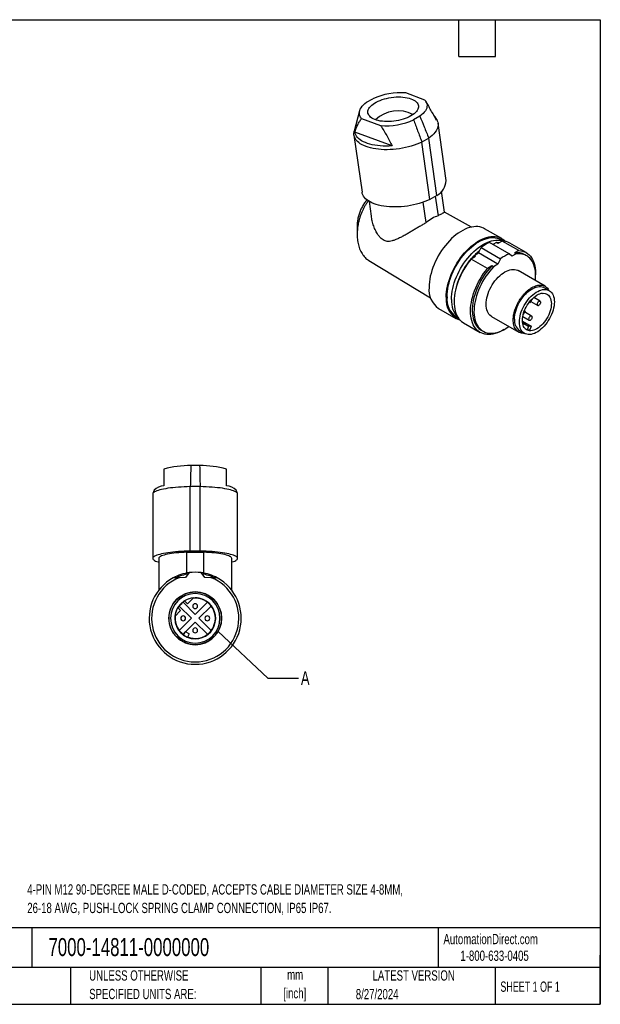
# Model space of a CAD drawing. Header units: millimetres. Extents: x 6 to 273, y 6 to 210.
# Tile 3 of 3: x 153 to 273, y 6 to 210. Entities that reach past the tile are written whole.
import ezdxf

# ---------------------------------------------------------------- set-up
doc = ezdxf.new("R2010")
doc.units = ezdxf.units.MM
doc.layers.add('TEXT', color=140, linetype='Continuous', lineweight=25)
doc.styles.add('SLDTEXTSTYLE0', font='TXT', dxfattribs={"width": 0.7})
doc.styles.add('SLDTEXTSTYLE1', font='TXT', dxfattribs={"width": 0.65})
doc.dimstyles.new('SLDDIMSTYLE4', dxfattribs={"dimtxt": 0.18, "dimasz": 3.302, "dimexe": 0, "dimexo": 0.0625, "dimgap": 0, "dimtad": 0, "dimtih": 1, "dimtoh": 1, "dimdec": 0, "dimrnd": 1e-09, "dimzin": 0, "dimdsep": 46, "dimtxsty": 'Standard', "dimblk1": 'NONE', "dimblk2": 'NONE', "dimsah": 1, "dimcen": 0.09, "dimadec": 0, "dimazin": 0, "dimtfac": 3.302, "dimtdec": 0, "dimtofl": 0, "dimtmove": 0, "dimatfit": 3, "dimldrblk": 'NONE', "dimfxl": 0, "dimfrac": 2, "dimtolj": 1, "dimtzin": 0, "dimarcsym": 0})

# ---------------------------------------------------------------- blocks, each defined once
blk = doc.blocks.new('_None')

msp = doc.modelspace()

# ---------------------------------------------------------------- linework, layer by layer
for p, q in [((224.82444, 192.5113), (226.10508, 193.25059)), ((236.85024, 192.96369), (232.92339, 194.43104)), ((237.57939, 191.8111), (237.07776, 192.65391)), ((223.39749, 190.73422), (222.29087, 186.54138)), ((223.80171, 189.16521), (227.72856, 187.69785)), ((235.82751, 189.6176), (234.54687, 188.8783)), ((239.29564, 188.92758), (238.96532, 189.48257)), ((241.22582, 176.35503), (239.56818, 188.16779)), ((222.23798, 185.73592), (223.89561, 173.92315)), ((230.10626, 183.49283), (222.40631, 186.37008)), ((237.66972, 185.10251), (236.24135, 184.27793)), ((239.32736, 173.28975), (237.66972, 185.10251)), ((237.89899, 172.46517), (236.24135, 184.27793)), ((239.32736, 173.28975), (237.89899, 172.46517)), ((239.00804, 173.10541), (239.57401, 169.07215)), ((240.92271, 169.80779), (240.31645, 174.12814)), ((225.38277, 172.03256), (225.80619, 169.01511)), ((237.13434, 167.66376), (236.5394, 171.90346)), ((246.48989, 166.75341), (240.9167, 169.81381)), ((252.72831, 164.37), (249.19278, 166.41102)), ((254.22375, 161.23467), (250.19359, 163.56123)), ((251.64203, 163.54912), (250.90247, 163.15201)), ((251.92452, 163.38604), (251.64203, 163.54912)), ((252.82642, 163.87033), (251.92452, 163.38604)), ((253.14705, 163.8396), (252.60332, 164.15348)), ((256.22053, 161.91095), (252.82642, 163.87033)), ((257.74877, 161.47175), (254.35466, 163.43113)), ((247.28557, 160.70803), (246.38367, 160.15101)), ((247.00307, 160.87111), (247.90617, 161.42887)), ((247.28557, 160.70803), (247.00307, 160.87111)), ((247.90617, 161.42887), (248.45151, 162.55555)), ((251.93633, 159.10231), (247.90617, 161.42887)), ((248.45151, 162.55555), (252.48167, 160.22899)), ((254.76909, 160.73763), (254.22375, 161.23467)), ((255.67219, 161.22256), (254.76909, 160.73763)), ((256.22053, 161.91095), (255.31863, 161.42666)), ((255.67219, 161.22256), (255.31863, 161.42666)), ((257.85234, 160.83462), (257.49879, 161.03872)), ((225.28155, 159.8623), (238.04538, 152.12551)), ((249.77778, 158.19163), (246.38367, 160.15101)), ((250.67968, 158.74865), (249.77778, 158.19163)), ((251.03323, 158.54455), (250.67968, 158.74865)), ((251.93633, 159.10231), (251.03323, 158.54455)), ((252.48167, 160.22899), (251.93633, 159.10231)), ((261.66363, 154.53534), (256.07749, 157.76015)), ((262.51395, 153.64032), (261.48865, 154.23222)), ((258.41027, 151.27549), (258.55632, 151.19118)), ((258.55632, 151.19118), (258.41028, 151.27551)), ((258.55632, 151.19118), (258.96657, 151.90176)), ((258.68999, 151.42272), (260.13844, 150.58655)), ((260.6384, 151.4526), (259.3137, 152.21733)), ((239.69355, 149.95609), (243.22908, 147.91507)), ((257.55632, 149.45913), (257.14611, 148.74863)), ((257.55632, 149.45913), (257.41029, 149.54345)), ((258.87063, 148.39073), (257.42223, 149.22688)), ((243.35407, 148.13158), (243.8978, 147.81769)), ((244.85543, 146.9762), (248.24954, 145.01682)), ((250.62793, 148.32022), (256.21407, 145.0954)), ((256.97835, 147.33038), (258.81379, 146.27081)), ((257.00499, 147.02534), (258.26476, 146.29809)), ((258.23572, 146.24779), (257.01567, 146.95211)), ((257.04621, 148.28928), (258.37068, 147.52468)), ((248.49952, 145.44984), (248.85308, 145.24574)), ((256.38906, 145.39852), (257.41437, 144.80662)), ((257.55047, 145.82515), (257.98454, 145.56858)), ((258.23572, 146.24779), (257.98454, 145.56858)), ((258.26476, 146.29809), (258.23572, 146.24779)), ((258.81379, 146.27081), (258.26476, 146.29809)), ((258.81379, 146.27081), (258.54382, 145.54078)), ((190.39019, 117.51365), (188.57909, 117.51365)), ((181.00693, 112.45688), (180.75268, 111.77036)), ((188.47463, 99.8872), (188.47463, 113.18211)), ((190.49465, 113.18211), (188.47463, 113.18211)), ((190.49465, 99.8872), (190.49465, 113.18211)), ((198.2166, 111.77036), (197.96235, 112.45688)), ((180.73464, 111.67284), (180.73464, 98.37794)), ((198.23464, 98.37794), (198.23464, 111.67284)), ((187.75953, 95.35571), (187.75953, 99.65252)), ((187.75953, 99.65252), (191.20975, 99.65252)), ((190.49465, 99.8872), (188.47463, 99.8872)), ((191.20975, 99.65252), (191.20975, 95.35571)), ((181.94464, 98.37794), (181.94464, 91.79279)), ((197.02464, 91.79279), (197.02464, 98.37794)), ((186.20441, 94.39458), (184.92893, 94.35004)), ((187.48157, 94.43918), (186.20441, 94.39458)), ((188.2528, 95.43345), (187.48157, 94.43918)), ((191.48771, 94.43918), (190.71648, 95.43345)), ((192.76488, 94.39458), (191.48771, 94.43918)), ((194.04036, 94.35004), (192.76488, 94.39458)), ((187.89365, 89.01886), (187.28971, 89.6228)), ((187.89365, 89.01886), (189.09458, 90.21978)), ((186.47944, 87.60464), (185.27851, 86.40371)), ((186.47944, 87.60464), (185.87549, 88.20859)), ((188.70682, 86.01365), (186.18713, 88.53335)), ((186.96494, 89.31117), (189.48464, 86.79147)), ((189.48464, 86.79147), (192.00434, 89.31117)), ((192.78216, 88.53335), (190.26246, 86.01365)), ((186.18713, 83.49395), (188.70682, 86.01365)), ((190.26246, 86.01365), (192.78216, 83.49395)), ((189.48464, 85.23583), (187.48133, 83.23252)), ((192.00434, 82.71613), (189.48464, 85.23583)), ((187.44026, 83.19145), (186.96494, 82.71613)), ((187.44026, 83.19145), (187.08504, 82.53722)), ((187.48133, 83.23252), (187.44026, 83.19145)), ((188.25777, 82.81095), (187.48133, 83.23252)), ((188.25777, 82.81095), (187.87598, 82.10777))]:
    msp.add_line(p, q)
at = {"flags": 128}
for points in [[(233.99187, 189.6946), (233.62719, 189.4994), (233.23349, 189.31794), (232.81425, 189.15183), (232.37313, 189.00253), (231.91403, 188.87135), (231.44097, 188.75945), (230.95811, 188.6678), (230.4697, 188.59721), (229.98002, 188.54831), (229.49339, 188.52151), (229.01407, 188.51707), (228.54628, 188.53501), (228.09413, 188.57518), (227.66159, 188.63722), (227.25247, 188.7206), (226.87036, 188.82457), (226.51861, 188.94823), (226.20033, 189.09048), (225.9183, 189.25008), (225.67501, 189.42563), (225.47258, 189.61558), (225.31282, 189.81826), (225.1971, 190.03189), (225.12646, 190.2546), (225.10152, 190.48442), (225.12248, 190.71935), (225.18918, 190.9573), (225.30101, 191.1962), (225.45701, 191.43393), (225.6558, 191.66842), (225.89562, 191.89761), (226.17438, 192.11947), (226.48963, 192.33206), (226.83859, 192.53351), (227.21819, 192.72205), (227.62511, 192.89602), (228.05577, 193.0539), (228.50637, 193.19429), (228.97296, 193.31597), (229.45145, 193.41786), (229.93762, 193.49906), (230.4272, 193.55888), (230.91589, 193.59677), (231.3994, 193.61241), (231.87348, 193.60565), (232.33396, 193.57656), (232.77679, 193.5254), (233.19808, 193.45261), (233.59413, 193.35883), (233.96146, 193.24489), (234.29685, 193.11179), (234.59733, 192.9607), (234.86028, 192.79294), (235.08338, 192.60999), (235.26468, 192.41346), (235.40257, 192.20507), (235.49585, 191.98666), (235.5437, 191.76015), (235.54569, 191.52752), (235.50181, 191.29082), (235.41245, 191.05213), (235.27838, 190.81355), (235.1008, 190.57718), (234.88125, 190.34509), (234.62167, 190.11932), (234.32434, 189.90185), (233.99187, 189.6946)], [(223.80171, 189.16521), (223.61164, 189.41467), (223.47098, 189.67628), (223.38077, 189.9481), (223.34166, 190.22814), (223.35394, 190.51433), (223.41752, 190.80456), (223.53194, 191.09671), (223.69636, 191.38863), (223.90956, 191.67815), (224.16997, 191.96316), (224.47568, 192.24156), (224.82444, 192.5113)], [(236.85024, 192.96369), (237.04031, 192.71422), (237.18097, 192.45261), (237.27118, 192.18079), (237.31029, 191.90076), (237.29801, 191.61457), (237.23443, 191.32433), (237.12001, 191.03218), (236.95559, 190.74027), (236.74239, 190.45074), (236.48198, 190.16573), (236.17627, 189.88733), (235.82751, 189.6176)], [(239.29564, 188.92758), (239.42111, 188.68386), (239.52132, 188.39829), (239.57593, 188.10507), (239.58466, 187.80574), (239.54745, 187.5019), (239.4645, 187.19515), (239.33625, 186.88711), (239.16338, 186.57942), (238.94681, 186.27369), (238.68768, 185.97155), (238.38736, 185.6746), (238.04744, 185.38441), (237.66972, 185.10251)], [(236.24135, 184.27793), (235.72935, 184.04621), (235.19182, 183.82986), (234.6316, 183.63003), (234.05164, 183.44777), (233.45503, 183.28406), (232.84492, 183.13975), (232.22453, 183.01561), (231.59715, 182.9123), (230.9661, 182.83036), (230.33471, 182.77022), (229.70634, 182.73222), (229.08429, 182.71654), (228.47187, 182.72327), (227.87231, 182.75237), (227.28878, 182.80369), (226.72438, 182.87696), (226.18209, 182.97179), (225.66478, 183.08768), (225.17518, 183.22401), (224.71589, 183.38007), (224.28934, 183.55503), (223.89778, 183.74795), (223.54329, 183.95784), (223.22773, 184.18356), (222.95279, 184.42393), (222.71991, 184.67767), (222.53033, 184.94345), (222.38505, 185.21985), (222.28484, 185.50542), (222.23022, 185.79864), (222.2215, 186.09797), (222.25871, 186.40181), (222.29087, 186.54138)], [(230.10626, 183.49283), (229.48217, 183.46104), (228.8655, 183.45207), (228.25968, 183.46598), (227.66809, 183.50267), (227.09401, 183.56196), (226.54064, 183.64351), (226.01105, 183.74686), (225.5082, 183.87145), (225.03486, 184.01657), (224.59369, 184.18142), (224.18713, 184.36509), (223.81744, 184.56655), (223.48668, 184.78469), (223.19669, 185.01828), (222.94908, 185.26604), (222.74523, 185.52657), (222.58627, 185.79844), (222.47309, 186.08013), (222.40631, 186.37008)], [(237.89899, 172.46517), (237.38699, 172.23344), (236.84946, 172.01709), (236.28923, 171.81726), (235.70928, 171.63501), (235.11267, 171.47129), (234.50255, 171.32698), (233.88217, 171.20284), (233.25479, 171.09953), (232.62373, 171.01759), (231.99235, 170.95746), (231.36397, 170.91945), (230.74192, 170.90377), (230.1295, 170.9105), (229.52994, 170.9396), (228.94642, 170.99092), (228.38202, 171.06419), (227.83973, 171.15902), (227.32241, 171.27491), (226.83282, 171.41125), (226.37353, 171.5673), (225.94698, 171.74226), (225.55542, 171.93519), (225.20092, 172.14507), (224.88537, 172.37079), (224.61042, 172.61116), (224.37755, 172.86491), (224.18796, 173.13069), (224.04268, 173.40709), (223.94247, 173.69266), (223.89561, 173.92315)], [(249.19278, 166.41102), (248.93806, 166.54308), (248.57888, 166.68376), (248.19955, 166.78303), (247.80192, 166.8404), (247.38793, 166.8556), (246.95959, 166.82855), (246.51899, 166.75938), (246.06828, 166.64843), (245.60965, 166.49624), (245.14534, 166.30355), (244.6776, 166.0713), (244.20873, 165.80063), (243.74099, 165.49284), (243.27668, 165.14944), (242.81805, 164.77211), (242.36734, 164.36268), (241.92674, 163.92314), (241.4984, 163.45565), (241.08441, 162.96246), (240.68678, 162.446), (240.30745, 161.90876), (239.94827, 161.35338), (239.61099, 160.78256), (239.29725, 160.19907), (239.00858, 159.60577), (238.74639, 159.00553), (238.51195, 158.40129), (238.30641, 157.79599), (238.13077, 157.19258), (237.98587, 156.594), (237.87244, 156.00316), (237.79102, 155.42294), (237.74201, 154.85617), (237.72565, 154.30561)], [(241.26118, 152.26459), (241.27755, 152.81515), (241.32656, 153.38192), (241.40798, 153.96214), (241.52141, 154.55298), (241.6663, 155.15156), (241.84194, 155.75497), (242.04748, 156.36027), (242.28192, 156.96451), (242.54411, 157.56475), (242.83278, 158.15805), (243.14652, 158.74154), (243.4838, 159.31236), (243.84298, 159.86774), (244.22231, 160.40498), (244.61994, 160.92144), (245.03393, 161.41462), (245.46227, 161.88212), (245.90287, 162.32166), (246.35358, 162.73109), (246.81221, 163.10842), (247.27653, 163.45182), (247.74426, 163.75961), (248.21314, 164.03028), (248.68087, 164.26253), (249.14518, 164.45522), (249.60381, 164.60741), (250.05452, 164.71836), (250.49512, 164.78753), (250.92346, 164.81458), (251.33746, 164.79938), (251.73508, 164.74201), (252.11441, 164.64274), (252.47359, 164.50206), (252.81087, 164.32065), (253.12461, 164.0994), (253.41328, 163.83938), (253.47138, 163.77912)], [(241.43796, 152.36664), (241.45425, 152.90883), (241.50305, 153.46713), (241.58411, 154.03875), (241.69703, 154.62086), (241.84124, 155.21055), (242.01602, 155.80488), (242.22052, 156.40089), (242.4537, 156.99562), (242.7144, 157.58609), (243.00134, 158.16937), (243.31306, 158.74256), (243.64804, 159.30279), (244.00459, 159.84728), (244.38093, 160.37331), (244.7752, 160.87827), (245.18543, 161.35963), (245.60958, 161.815), (246.04553, 162.24211), (246.49111, 162.63883), (246.9441, 163.00319), (247.40225, 163.33337), (247.86326, 163.62772), (248.32486, 163.88478), (248.78472, 164.10327), (249.24058, 164.28211), (249.69014, 164.42039), (250.13118, 164.51743), (250.5615, 164.57274), (250.97895, 164.58606), (251.38145, 164.55732), (251.767, 164.48665), (252.13367, 164.37441), (252.47965, 164.22116), (252.60332, 164.15348)], [(242.3572, 151.83598), (242.37349, 152.37817), (242.42229, 152.93646), (242.50335, 153.50809), (242.61626, 154.09019), (242.76048, 154.67988), (242.93526, 155.27421), (243.13976, 155.87022), (243.37294, 156.46495), (243.63364, 157.05543), (243.92057, 157.63871), (244.2323, 158.2119), (244.56728, 158.77213), (244.92382, 159.31662), (245.30017, 159.84265), (245.69444, 160.3476), (246.10467, 160.82896), (246.52882, 161.28433), (246.96477, 161.71144), (247.41035, 162.10816), (247.86334, 162.47252), (248.32149, 162.8027), (248.7825, 163.09705), (249.2441, 163.35412), (249.70396, 163.57261), (250.15982, 163.75144), (250.60938, 163.88972), (251.05042, 163.98676), (251.48074, 164.04208), (251.89819, 164.0554), (252.30069, 164.02665), (252.68624, 163.95598), (253.02287, 163.85476)], [(251.64203, 163.54912), (252.06182, 163.58134), (252.28748, 163.58094)], [(259.65889, 155.69265), (259.68697, 155.98775), (259.71472, 156.53114), (259.70959, 157.05648), (259.6716, 157.56107), (259.60095, 158.04229), (259.498, 158.49765), (259.36329, 158.92481), (259.19751, 159.32154), (259.00152, 159.68582), (258.77633, 160.01574), (258.52311, 160.3096), (258.24317, 160.56589), (257.93794, 160.78329), (257.60902, 160.96066), (257.2581, 161.09709), (256.88699, 161.19188), (256.49761, 161.24453), (256.09198, 161.25478), (255.67219, 161.22256)], [(256.22053, 161.91095), (256.62742, 161.86715), (257.01631, 161.78058), (257.38528, 161.65168), (257.73249, 161.48108), (258.05623, 161.26963), (258.35489, 161.01838), (258.62698, 160.72857), (258.87117, 160.40164), (259.08623, 160.03922), (259.2711, 159.64309), (259.42487, 159.21523), (259.54676, 158.75776), (259.63619, 158.27294), (259.69269, 157.76318), (259.71601, 157.23101), (259.71428, 156.91398)], [(246.38367, 160.15101), (245.97678, 159.63743), (245.58789, 159.10186), (245.21892, 158.54695), (244.87171, 157.97547), (244.54797, 157.39024), (244.24931, 156.79416), (243.97722, 156.1902), (243.73303, 155.58134), (243.51797, 154.97061), (243.3331, 154.36104), (243.17933, 153.75565), (243.05744, 153.15743), (242.96801, 152.56937), (242.9115, 151.99437), (242.88819, 151.43528), (242.8982, 150.89489), (242.94146, 150.37587), (243.01778, 149.88079), (243.12676, 149.41211), (243.26787, 148.97215), (243.44042, 148.5631), (243.64353, 148.18698), (243.87621, 147.84566), (244.13731, 147.54084), (244.42552, 147.27401), (244.73942, 147.04652), (244.85543, 146.9762)], [(250.67968, 158.74865), (250.25989, 158.29618), (249.85425, 157.81761), (249.46488, 157.31539), (249.09377, 156.79213), (248.74284, 156.25053), (248.41392, 155.69339), (248.1087, 155.12359), (247.82875, 154.54408), (247.57553, 153.95786), (247.35035, 153.36794), (247.15436, 152.77738), (246.98858, 152.18924), (246.85387, 151.60655), (246.75092, 151.03233), (246.68027, 150.46954), (246.64228, 149.92109), (246.63714, 149.38981), (246.66489, 148.87847), (246.72538, 148.38968), (246.8183, 147.92599), (246.94317, 147.48979), (247.09934, 147.08333), (247.286, 146.70872), (247.5022, 146.36789), (247.7468, 146.0626), (248.01856, 145.79443), (248.31605, 145.56477), (248.49952, 145.44984)], [(251.03323, 158.54455), (250.61344, 158.09208), (250.20781, 157.6135), (249.81843, 157.11129), (249.44732, 156.58802), (249.0964, 156.04643), (248.76747, 155.48929), (248.46225, 154.91949), (248.18231, 154.33998), (247.92909, 153.75375), (247.7039, 153.16384), (247.50791, 152.57328), (247.34213, 151.98514), (247.20742, 151.40245), (247.10447, 150.82822), (247.03382, 150.26543), (246.99583, 149.71698), (246.9907, 149.18571), (247.01845, 148.67436), (247.07894, 148.18558), (247.17186, 147.72189), (247.29672, 147.28569), (247.45289, 146.87923), (247.63955, 146.50462), (247.85575, 146.16379), (248.10036, 145.8585), (248.37211, 145.59033), (248.66961, 145.36067), (248.99131, 145.1707), (249.33556, 145.02141), (249.70057, 144.91356), (250.08446, 144.84772), (250.48524, 144.82423), (250.90084, 144.8432), (251.32912, 144.90454), (251.76786, 145.00793), (252.21478, 145.15284), (252.66759, 145.33851), (253.12394, 145.564), (253.58148, 145.82813), (254.03783, 146.12953), (254.20934, 146.25271)], [(253.17938, 145.59398), (252.76262, 145.35541), (252.29072, 145.12143), (251.82233, 144.92774), (251.35978, 144.7753), (250.90535, 144.66486), (250.46132, 144.59697), (250.02987, 144.57196), (249.61314, 144.58997), (249.21321, 144.6509), (248.83206, 144.75445), (248.47157, 144.9001), (248.13354, 145.08714), (247.81964, 145.31463), (247.53142, 145.58146), (247.27033, 145.88628), (247.03764, 146.2276), (246.83453, 146.60372), (246.66199, 147.01277), (246.52087, 147.45273), (246.41189, 147.92141), (246.33557, 148.41649), (246.29231, 148.93551), (246.28231, 149.47591), (246.30562, 150.03499), (246.36212, 150.60999), (246.45155, 151.19805), (246.57345, 151.79627), (246.72721, 152.40166), (246.91208, 153.01123), (247.12715, 153.62196), (247.37133, 154.23082), (247.64343, 154.83478), (247.94208, 155.43086), (248.26582, 156.01609), (248.61304, 156.58757), (248.982, 157.14248), (249.37089, 157.67805), (249.77778, 158.19163)], [(250.62793, 148.32022), (250.50477, 148.39805), (250.27737, 148.58301), (250.0762, 148.80599), (249.90299, 149.0651), (249.75921, 149.35812), (249.64609, 149.68256), (249.56459, 150.03564), (249.51542, 150.41435), (249.49898, 150.81547), (249.51542, 151.23557), (249.56459, 151.67106), (249.64609, 152.11824), (249.75921, 152.57328), (249.90299, 153.0323), (250.0762, 153.49139), (250.27737, 153.94664), (250.50477, 154.39414), (250.75647, 154.8301), (251.03032, 155.25079), (251.32398, 155.65261), (251.63495, 156.03215), (251.96058, 156.38616), (252.29809, 156.71163), (252.64459, 157.00577), (252.99713, 157.26607), (253.35271, 157.49033), (253.70829, 157.67662), (254.06083, 157.82335), (254.40733, 157.92927), (254.74484, 157.99348), (255.07047, 158.01543), (255.38144, 157.99493), (255.6751, 157.93216), (255.94895, 157.82766), (256.07749, 157.76015)], [(255.33261, 147.73353), (255.34894, 148.1388), (255.39778, 148.55926), (255.47869, 148.99109), (255.59093, 149.43039), (255.7335, 149.87317), (255.90509, 150.31544), (256.10415, 150.75317), (256.32889, 151.18241), (256.57727, 151.59927), (256.84703, 151.99997), (257.13573, 152.38089), (257.44076, 152.73857), (257.75937, 153.06979), (258.08865, 153.37153), (258.42563, 153.64106), (258.76726, 153.87595), (259.11045, 154.07407), (259.45208, 154.23362), (259.78906, 154.35315), (260.11834, 154.43159), (260.43694, 154.46823), (260.74198, 154.46273), (261.03068, 154.41514), (261.30044, 154.3259), (261.48865, 154.23222)], [(256.35791, 147.14163), (256.37424, 147.54691), (256.42308, 147.96736), (256.50399, 148.3992), (256.61624, 148.83849), (256.7588, 149.28128), (256.93039, 149.72354), (257.12946, 150.16127), (257.3542, 150.59051), (257.60257, 151.00737), (257.87233, 151.40807), (258.16104, 151.78899), (258.46607, 152.14668), (258.78467, 152.47789), (259.11395, 152.77963), (259.45094, 153.04917), (259.79257, 153.28406), (260.13575, 153.48217), (260.47738, 153.64172), (260.81436, 153.76126), (261.14365, 153.8397), (261.46225, 153.87633), (261.76728, 153.87083), (262.05599, 153.82325), (262.32575, 153.734), (262.57412, 153.60391), (262.79886, 153.43415), (262.99792, 153.22625), (263.16952, 152.98211), (263.31208, 152.70392), (263.42432, 152.39422), (263.50523, 152.0558), (263.55407, 151.69173), (263.5704, 151.30531)], [(259.96416, 145.77141), (259.65168, 145.60993), (259.34262, 145.48804), (259.04038, 145.40708), (258.74825, 145.36793), (258.46945, 145.37102), (258.20702, 145.41632), (257.96385, 145.50334), (257.74259, 145.63111), (257.54567, 145.79824), (257.37525, 146.0029), (257.23319, 146.24284), (257.12106, 146.51544), (257.04007, 146.81771), (256.99112, 147.14634), (256.97474, 147.49772), (256.99112, 147.86801), (257.04007, 148.25316), (257.12106, 148.64893), (257.23319, 149.051), (257.37525, 149.45496), (257.54567, 149.85638), (257.74259, 150.25087), (257.96385, 150.6341), (258.20702, 151.00188), (258.46945, 151.35017), (258.74825, 151.67516), (259.04038, 151.9733), (259.34262, 152.2413), (259.65168, 152.47624), (259.96416, 152.67554)], [(261.10284, 153.07265), (261.38837, 153.08077), (261.65797, 153.04576), (261.90862, 152.968), (262.13753, 152.84836), (262.34214, 152.68819), (262.52015, 152.48927), (262.66958, 152.25383), (262.78875, 151.98449), (262.87633, 151.68428), (262.93135, 151.35655), (262.95318, 151.00497), (262.94158, 150.63346), (262.89669, 150.24618), (262.819, 149.84747), (262.70939, 149.44177), (262.56907, 149.03364), (262.39962, 148.62763), (262.20294, 148.22828), (261.98122, 147.84006), (261.73694, 147.46732), (261.47283, 147.11421), (261.19186, 146.78469), (260.89715, 146.48245), (260.59201, 146.21086), (260.27985, 145.97296), (259.96416, 145.77141)], [(263.5704, 151.30531), (263.55407, 150.90004), (263.50523, 150.47958), (263.42432, 150.04775), (263.31208, 149.60845), (263.16952, 149.16567), (262.99792, 148.72341), (262.79886, 148.28568), (262.57412, 147.85644), (262.32575, 147.43958), (262.05599, 147.03887), (261.76728, 146.65795), (261.46225, 146.30027), (261.14365, 145.96905), (260.81436, 145.66731), (260.47738, 145.39778), (260.13575, 145.16289), (259.79257, 144.96477), (259.45094, 144.80523), (259.11395, 144.68569), (258.78467, 144.60725), (258.46607, 144.57061), (258.16104, 144.57611), (257.87233, 144.6237), (257.60257, 144.71295), (257.3542, 144.84304), (257.12946, 145.0128), (256.93039, 145.2207), (256.7588, 145.46484), (256.61624, 145.74302), (256.50399, 146.05273), (256.42308, 146.39114), (256.37424, 146.75521), (256.35791, 147.14163)], [(260.38842, 151.42784), (260.27917, 151.34479), (260.18061, 151.2299), (260.10239, 151.09442), (260.05217, 150.95162), (260.03487, 150.81547), (260.05217, 150.6993), (260.10239, 150.61447), (260.18061, 150.56931), (260.27917, 150.56821), (260.38842, 150.6113)], [(260.38842, 151.42784), (260.49768, 151.47093), (260.59624, 151.46984), (260.67445, 151.42467), (260.72467, 151.33985), (260.74198, 151.22367), (260.72467, 151.08752), (260.67445, 150.94472), (260.59624, 150.80924), (260.49768, 150.69435), (260.38842, 150.6113)], [(258.62066, 148.36598), (258.5114, 148.28293), (258.41284, 148.16804), (258.33462, 148.03256), (258.28441, 147.88976), (258.2671, 147.75361), (258.28441, 147.63743), (258.33462, 147.55261), (258.41284, 147.50744), (258.5114, 147.50635), (258.62066, 147.54944)], [(258.62066, 148.36598), (258.72991, 148.40907), (258.82847, 148.40797), (258.90669, 148.36281), (258.9569, 148.27798), (258.97421, 148.16181), (258.9569, 148.02566), (258.90669, 147.88286), (258.82847, 147.74738), (258.72991, 147.63249), (258.62066, 147.54944)], [(188.47463, 113.18211), (187.84551, 113.16537), (187.22505, 113.14073), (186.61656, 113.10832), (186.02324, 113.06832), (185.44823, 113.02094), (184.89458, 112.96642), (184.36521, 112.90506), (183.86294, 112.83718), (183.3904, 112.76314), (182.95011, 112.68333), (182.5444, 112.59817), (182.17541, 112.50812), (181.84509, 112.41365), (181.55519, 112.31525), (181.30725, 112.21346), (181.10257, 112.10881), (180.94224, 112.00185), (180.82711, 111.89316), (180.75779, 111.78329), (180.73464, 111.67284)], [(198.23464, 111.67284), (198.21149, 111.78329), (198.14217, 111.89316), (198.02704, 112.00185), (197.86672, 112.10881), (197.66204, 112.21346), (197.41409, 112.31525), (197.1242, 112.41365), (196.79388, 112.50812), (196.42488, 112.59817), (196.01917, 112.68333), (195.57888, 112.76314), (195.10635, 112.83718), (194.60407, 112.90506), (194.07471, 112.96642), (193.52106, 113.02094), (192.94605, 113.06832), (192.35273, 113.10832), (191.74423, 113.14073), (191.12378, 113.16537), (190.49465, 113.18211)], [(188.47463, 99.8872), (187.84551, 99.87046), (187.22505, 99.84582), (186.61656, 99.81342), (186.02324, 99.77342), (185.44823, 99.72603), (184.89458, 99.67152), (184.36521, 99.61015), (183.86294, 99.54227), (183.3904, 99.46823), (182.95011, 99.38842), (182.5444, 99.30327), (182.17541, 99.21321), (181.84509, 99.11874), (181.55519, 99.02035), (181.30725, 98.91856), (181.10257, 98.81391), (180.94224, 98.70695), (180.82711, 98.59825), (180.75779, 98.48839), (180.73464, 98.37794), (180.75779, 98.26749), (180.82711, 98.15763), (180.94224, 98.04893), (181.10257, 97.94197), (181.30725, 97.83732), (181.55519, 97.73553), (181.84509, 97.63714), (181.94464, 97.60699)], [(187.75953, 99.65252), (187.18694, 99.62497), (186.62862, 99.58968), (186.08803, 99.54687), (185.56853, 99.4968), (185.07335, 99.43978), (184.60556, 99.37617), (184.16807, 99.30636), (183.76359, 99.23078), (183.39464, 99.14991), (183.0635, 99.06425), (182.77224, 98.97432), (182.52265, 98.88069), (182.3163, 98.78394), (182.15446, 98.68466), (182.03814, 98.58349), (181.96805, 98.48103), (181.94464, 98.37794)], [(197.02464, 97.60699), (197.1242, 97.63714), (197.41409, 97.73553), (197.66204, 97.83732), (197.86672, 97.94197), (198.02704, 98.04893), (198.14217, 98.15763), (198.21149, 98.26749), (198.23464, 98.37794), (198.21149, 98.48839), (198.14217, 98.59825), (198.02704, 98.70695), (197.86672, 98.81391), (197.66204, 98.91856), (197.41409, 99.02035), (197.1242, 99.11874), (196.79388, 99.21321), (196.42488, 99.30327), (196.01917, 99.38842), (195.57888, 99.46823), (195.10635, 99.54227), (194.60407, 99.61015), (194.07471, 99.67152), (193.52106, 99.72603), (192.94605, 99.77342), (192.35273, 99.81342), (191.74423, 99.84582), (191.12378, 99.87046), (190.49465, 99.8872)], [(197.02464, 98.37794), (197.00123, 98.48103), (196.93115, 98.58349), (196.81482, 98.68466), (196.65298, 98.78394), (196.44663, 98.88069), (196.19705, 98.97432), (195.90578, 99.06425), (195.57464, 99.14991), (195.20569, 99.23078), (194.80121, 99.30636), (194.36372, 99.37617), (193.89593, 99.43978), (193.40075, 99.4968), (192.88125, 99.54687), (192.34067, 99.58968), (191.78234, 99.62497), (191.20975, 99.65252)]]:
    msp.add_lwpolyline(points, dxfattribs=at)
for centre, radius, start, end in [((231.84073, 180.40286), 14.06989, 85.5868174, 114.0575643), ((231.29464, 184.16144), 6.58222, 61.7607258, 134.2151066), ((237.0909, 188.39354), 2.168, 9.6953849, 42.6982648), ((228.81122, 201.72603), 14.06989, 265.5868174, 294.0575643), ((237.68774, 176.42577), 3.53879, 297.602089, 358.8545099), ((253.76212, 155.368), 8.93664, 113.5353242, 126.4592992), ((252.6823, 160.49043), 3.38297, 60.3732825, 87.5582569), ((257.74882, 150.51388), 14.92458, 136.0547297, 166.8030082), ((254.36022, 153.34872), 10.50393, 126.8202542, 133.9155205), ((257.79228, 153.04144), 8.93664, 113.5353242, 126.4592992), ((255.83746, 158.02236), 3.44361, 61.1552295, 98.6653826), ((256.76136, 151.07241), 13.81606, 137.9702402, 162.0351363), ((242.42676, 153.81264), 4.72688, 174.0136776, 234.674142), ((261.46766, 150.19546), 2.90022, 97.2263844, 121.2256021), ((245.55122, 151.65442), 4.33321, 171.9050776, 250.6065725), ((246.00594, 151.88239), 4.59358, 173.9486237, 234.7391959), ((247.32961, 151.46238), 4.98643, 175.7031455, 225.3061232), ((257.87001, 147.47506), 2.55053, 174.183625, 234.5041946), ((258.35085, 147.29859), 1.76837, 258.0450047, 276.2647641), ((188.26102, 98.32196), 19.19432, 89.0504855, 105.8004357), ((190.70827, 98.32196), 19.19432, 74.1995643, 90.9495145), ((183.09783, 110.36587), 2.95705, 91.2244707, 134.9984972), ((195.80615, 110.21285), 3.11206, 46.1434391, 87.633593), ((189.48464, 86.01365), 9.5, 82.5496344, 97.4503656), ((189.48464, 86.01365), 9.5, 118.6559595, 61.3440405), ((189.48464, 86.01365), 9, 111.3750156, 68.6249844), ((189.48464, 86.01365), 9.5, 97.4503656, 118.6559595), ((189.48464, 86.01365), 9.25, 99.0347932, 115.3832061), ((189.48464, 86.01365), 9.5, 61.3440405, 82.5496344), ((189.48464, 86.01365), 9.25, 64.6167939, 80.9652068), ((189.48464, 86.01365), 5.1, 0, 180), ((189.48464, 86.01365), 4.22767, 90, 270), ((189.48464, 86.01365), 4.15, 121.0565651, 127.3841771), ((189.48464, 86.01365), 4.22418, 95.2982808, 121.3062345), ((189.48464, 86.01365), 4.15, 90, 96.5482885), ((189.48464, 86.01365), 4.22767, 67.6102315, 90), ((189.48464, 86.01365), 4.15, 52.6158229, 90), ((189.48464, 86.01365), 4.22767, 270, 67.6102315), ((189.48464, 86.01365), 4.22418, 148.6937655, 174.7017192), ((189.48464, 86.01365), 4.15, 142.6158229, 148.9434349), ((189.48464, 86.01365), 4.14607, 127.3769207, 142.6230793), ((189.48464, 88.51365), 0.5, 90, 270), ((189.48464, 88.51365), 0.5, 270, 90), ((189.48464, 86.01365), 4.14607, 37.3769207, 52.6230793), ((189.48464, 86.01365), 4.15, 322.6158229, 37.3841771), ((189.48464, 86.01365), 5.1, 180, 0), ((189.48464, 86.01365), 4.15, 173.4517115, 217.3841771), ((186.98464, 86.01365), 0.5, 90, 270), ((186.98464, 86.01365), 0.5, 270, 90), ((191.98464, 86.01365), 0.5, 90, 270), ((191.98464, 86.01365), 0.5, 270, 90), ((189.48464, 86.01365), 4.14607, 217.3769207, 232.6230793), ((189.48464, 83.51365), 0.5, 90, 270), ((189.48464, 83.51365), 0.5, 270, 90), ((189.48464, 86.01365), 4.14607, 307.3769207, 322.6230793), ((189.48464, 86.01365), 4.15, 232.6158229, 235.2749649), ((189.48464, 86.01365), 4.22418, 235.3846999, 247.6153001), ((189.48464, 86.01365), 4.15, 247.7250351, 270), ((189.48464, 86.01365), 4.15, 270, 307.3841771)]:
    msp.add_arc(centre, radius, start, end)
msp.add_ellipse((239.37576, 161.08786), major_axis=(2.8157, 7.96927), ratio=0.666548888, start_param=0.454433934, end_param=0.869464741)
for points, knots in [([(239.22794, 188.75866), (239.04674, 189.11528), (238.68415, 189.82893), (238.13868, 190.84983), (237.75663, 191.50326), (237.57734, 191.80991)], [0, 0, 0, 0, 0.346446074, 0.693286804, 1, 1, 1, 1]), ([(222.40631, 186.37008), (222.5944, 186.8846), (222.79544, 187.38495), (223.13402, 188.09496), (223.25316, 188.32477), (223.51035, 188.76368), (223.6482, 188.973), (223.80171, 189.16521)], [0, 0, 0, 0, 0.5, 0.5, 0.75, 0.75, 1, 1, 1, 1]), ([(235.82751, 189.6176), (236.12114, 188.89943), (236.73623, 187.39502), (237.34931, 185.88939), (237.66972, 185.10251)], [0, 0, 0, 0, 0.4773753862, 1, 1, 1, 1]), ([(227.72856, 187.69785), (227.95599, 187.36331), (228.1711, 187.02209), (228.58675, 186.33175), (228.78714, 185.98255), (229.37349, 184.92692), (229.74497, 184.21263), (230.10626, 183.49283)], [0, 0, 0, 0, 0.25, 0.25, 0.5, 0.5, 1, 1, 1, 1]), ([(234.54687, 188.8783), (234.82109, 188.1322), (235.38489, 186.59818), (235.95072, 185.06527), (236.24135, 184.27793)], [0, 0, 0, 0, 0.486372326, 1, 1, 1, 1]), ([(224.89052, 172.37049), (224.85613, 172.33091), (224.73236, 172.18844), (224.53223, 171.92181), (224.33168, 171.63126), (224.14141, 171.32944), (223.9609, 171.01804), (223.76135, 170.63078), (223.61006, 170.29848), (223.47063, 169.9604), (223.34325, 169.61698), (223.21049, 169.19865), (223.09851, 168.77622), (223.00784, 168.35188), (222.95051, 167.99849), (222.90688, 167.64667), (222.87795, 167.29725), (222.86409, 166.93479), (222.87126, 166.71644), (222.874, 166.63291)], [0, 0, 0, 0, 0.0265226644, 0.0954719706, 0.1644211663, 0.1988788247, 0.2678277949, 0.3367765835, 0.4057252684, 0.4401828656, 0.509131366, 0.578079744, 0.6470280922, 0.7159763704, 0.7849246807, 0.8193822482, 0.8883306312, 0.9572790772, 1, 1, 1, 1]), ([(225.1863, 172.17449), (225.16961, 172.15314), (225.02021, 171.96209), (224.76156, 171.56905), (224.4177, 171.00094), (224.10815, 170.40786), (223.82832, 169.79317), (223.58024, 169.1556), (223.36961, 168.5105), (223.19515, 167.85738), (223.0579, 167.20045), (222.95685, 166.52679), (222.89669, 165.8526), (222.87907, 165.19409), (222.90251, 164.56031), (222.96496, 163.9504), (223.06781, 163.35826), (223.21227, 162.78419), (223.39845, 162.23746), (223.62376, 161.72796), (223.88399, 161.26381), (224.17865, 160.84227), (224.51004, 160.46412), (224.78335, 160.21641), (225.00397, 160.04686), (225.13579, 159.94963), (225.24354, 159.89017), (225.28463, 159.86749)], [0, 0, 0, 0, 0.005601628, 0.050131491, 0.094661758, 0.13839455, 0.182127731, 0.227093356, 0.272059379, 0.314802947, 0.359847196, 0.404891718, 0.451242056, 0.497592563, 0.54163127, 0.585961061, 0.63118806, 0.676414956, 0.722957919, 0.769500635, 0.814675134, 0.859849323, 0.906362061, 0.952874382, 0.964006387, 0.986274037, 1, 1, 1, 1]), ([(237.13434, 167.66376), (236.90896, 167.53029), (236.45728, 167.26279), (235.75597, 166.84509), (235.05151, 166.42608), (234.34995, 166.01071), (233.6572, 165.6059), (232.93913, 165.19669), (232.20245, 164.79072), (231.44883, 164.4079), (230.76114, 164.10798), (230.13598, 163.89441), (229.60153, 163.78585), (229.10867, 163.77666), (228.65873, 163.86339), (228.22729, 164.0688), (227.78254, 164.41038), (227.35208, 164.90293), (226.8971, 165.61094), (226.47451, 166.4774), (226.12248, 167.4918), (225.90313, 168.34671), (225.83847, 168.85564), (225.818, 169.01677)], [0, 0, 0, 0, 0.047468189, 0.095132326, 0.142649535, 0.189791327, 0.237061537, 0.284236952, 0.3388049, 0.393506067, 0.448054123, 0.4913478, 0.5345848, 0.569170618, 0.603694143, 0.638510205, 0.673365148, 0.720249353, 0.767266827, 0.834356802, 0.901684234, 0.968872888, 1, 1, 1, 1]), ([(240.91462, 169.80666), (240.91641, 169.80505), (240.92165, 169.80032), (240.8629, 169.76699), (240.74014, 169.70168), (240.54464, 169.59947), (240.28196, 169.46), (239.96299, 169.28765), (239.70421, 169.14428), (239.57401, 169.07215)], [0, 0, 0, 0, 0.079086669, 0.232528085, 0.385943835, 0.545322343, 0.704658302, 0.851404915, 1, 1, 1, 1]), ([(222.87128, 166.63389), (222.87624, 166.4297), (222.88698, 165.98823), (222.88626, 165.52678), (222.88587, 165.27876)], [0, 0, 0, 0, 0.462526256, 1, 1, 1, 1]), ([(258.93885, 154.26552), (259.107, 154.35524), (259.4433, 154.53469), (259.93913, 154.70271), (260.41782, 154.79256), (260.87126, 154.79583), (261.29147, 154.71411), (261.672, 154.5491), (262.00365, 154.30075), (262.26361, 154.0144), (262.38523, 153.78223), (262.43599, 153.68533)], [0, 0, 0, 0, 0.1147275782, 0.2294551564, 0.3441827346, 0.4589103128, 0.573637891, 0.6883654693, 0.8030930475, 0.9178206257, 1, 1, 1, 1]), ([(257.33644, 144.85161), (257.22694, 144.84712), (256.96488, 144.83638), (256.58676, 144.91842), (256.20589, 145.08153), (255.87278, 145.32865), (255.59187, 145.65173), (255.36829, 146.04627), (255.20579, 146.50524), (255.10716, 147.02086), (255.0741, 147.58429), (255.10716, 148.1859), (255.20579, 148.81539), (255.36829, 149.46199), (255.59188, 150.11464), (255.87274, 150.76217), (256.20606, 151.39349), (256.58614, 151.99783), (257.00648, 152.56473), (257.45988, 153.08498), (257.93858, 153.54782), (258.4344, 153.95226), (258.7707, 154.1611), (258.93885, 154.26552)], [0, 0, 0, 0, 0.034639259, 0.082907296, 0.131175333, 0.17944337, 0.227711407, 0.275979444, 0.324247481, 0.372515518, 0.420783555, 0.469051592, 0.517319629, 0.565587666, 0.613855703, 0.662123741, 0.710391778, 0.758659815, 0.806927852, 0.855195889, 0.903463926, 0.951731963, 1, 1, 1, 1]), ([(183.03464, 116.79105), (183.03464, 116.54212), (183.03464, 116.27632), (183.03464, 115.72475), (183.03464, 115.43876), (183.03464, 114.56049), (183.03464, 113.94836), (183.03464, 113.32225)], [0, 0, 0, 0, 0.25, 0.25, 0.5, 0.5, 1, 1, 1, 1]), ([(188.57909, 117.51365), (188.56146, 116.81142), (188.5252, 115.36759), (188.49179, 113.92372), (188.47463, 113.18211)], [0, 0, 0, 0, 0.486372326, 1, 1, 1, 1]), ([(190.39019, 117.51365), (190.40751, 116.82441), (190.44378, 115.38058), (190.47719, 113.93671), (190.49465, 113.18211)], [0, 0, 0, 0, 0.4773753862, 1, 1, 1, 1]), ([(195.93464, 113.32225), (195.93464, 113.94836), (195.93464, 114.56049), (195.93464, 115.43876), (195.93464, 115.72475), (195.93464, 116.27632), (195.93464, 116.54212), (195.93464, 116.79105)], [0, 0, 0, 0, 0.5, 0.5, 0.75, 0.75, 1, 1, 1, 1]), ([(189.48464, 91.46365), (188.77124, 91.46365), (188.05812, 91.3218), (186.73992, 90.77579), (186.13536, 90.37184), (185.12646, 89.36293), (184.72251, 88.75837), (184.17649, 87.44018), (184.03464, 86.72705), (184.03464, 85.30025), (184.17649, 84.58713), (184.72251, 83.26893), (185.12646, 82.66437), (186.13536, 81.65547), (186.73992, 81.25152), (188.05812, 80.7055), (188.77124, 80.56365), (189.48464, 80.56365)], [0, 0, 0, 0, 0.125, 0.125, 0.25, 0.25, 0.375, 0.375, 0.5, 0.5, 0.625, 0.625, 0.75, 0.75, 0.875, 0.875, 1, 1, 1, 1]), ([(189.48464, 80.56365), (190.19805, 80.56365), (190.91117, 80.7055), (192.22937, 81.25152), (192.83392, 81.65547), (193.84283, 82.66437), (194.24678, 83.26893), (194.79279, 84.58713), (194.93464, 85.30025), (194.93464, 86.72705), (194.79279, 87.44018), (194.24678, 88.75837), (193.84283, 89.36293), (192.83392, 90.37184), (192.22937, 90.77579), (190.91117, 91.3218), (190.19805, 91.46365), (189.48464, 91.46365)], [0, 0, 0, 0, 0.125, 0.125, 0.25, 0.25, 0.375, 0.375, 0.5, 0.5, 0.625, 0.625, 0.75, 0.75, 0.875, 0.875, 1, 1, 1, 1])]:
    msp.add_open_spline(points, degree=3, knots=knots)
at = {"layer": 'TEXT'}
for p, q in [((6.35, 209.55), (273.05, 209.55)), ((243.84, 201.93), (243.84, 209.55)), ((251.46, 201.93), (251.46, 209.55)), ((273.05, 209.55), (273.05, 6.35)), ((243.84, 201.93), (251.46, 201.93)), ((273.05, 22.12611), (6.35, 22.12611)), ((155.7589, 22.12611), (155.7589, 13.97)), ((239.57538, 22.12611), (239.57538, 13.97)), ((273.05, 6.35), (273.05, 16.51)), ((273.05, 13.97), (6.35, 13.97)), ((163.78018, 13.97), (163.78018, 6.35)), ((203.0243, 13.97), (203.0243, 6.35)), ((216.8121, 13.97), (216.8121, 6.35)), ((251.34875, 13.97), (251.34875, 6.35)), ((6.35, 6.35), (273.05, 6.35))]:
    msp.add_line(p, q, dxfattribs=at)
msp.add_circle((189.48464, 86.01365), 5.45, dxfattribs=at)

# ---------------------------------------------------------------- texts
for s, insert, char_height, attachment_point, style in [('A', (211.29933, 75.10187), 2.82222, 1, 'SLDTEXTSTYLE0'), ('4-PIN M12 90-DEGREE MALE D-CODED, ACCEPTS CABLE DIAMETER SIZE 4-8MM,', (154.83529, 31.11972), 2.1166667, 1, 'SLDTEXTSTYLE0'), ('26-18 AWG, PUSH-LOCK SPRING CLAMP CONNECTION, IP65 IP67.', (154.83529, 27.2975), 2.1166667, 1, 'SLDTEXTSTYLE0'), ('AutomationDirect.com', (240.69496, 20.87653), 2.1166667, 1, 'SLDTEXTSTYLE0'), ('7000-14811-0000000', (159.20772, 20.0148), 3.7041667, 1, 'SLDTEXTSTYLE0'), ('1-800-633-0405', (244.19158, 17.43702), 2.1166667, 1, 'SLDTEXTSTYLE0'), ('METRIC UNITS USED', (127.60433, 13.53606), 2.1166667, 1, 'SLDTEXTSTYLE0'), ('UNLESS OTHERWISE', (167.60791, 13.36129), 2.1166667, 1, 'SLDTEXTSTYLE0'), ('mm', (210.09887, 13.51923), 2.116667, 2, 'SLDTEXTSTYLE0'), ('LATEST VERSION', (234.55213, 13.36399), 2.1166667, 2, 'SLDTEXTSTYLE0'), ('SHEET 1 OF 1', (252.44129, 11.05149), 2.1166667, 1, 'SLDTEXTSTYLE1'), ('SPECIFIED UNITS ARE:', (167.60791, 9.53907), 2.1166667, 1, 'SLDTEXTSTYLE0'), ('[inch]', (210.01509, 9.69701), 2.116667, 2, 'SLDTEXTSTYLE0'), ('8/27/2024', (222.61281, 9.50839), 2.116667, 1, 'SLDTEXTSTYLE0')]:
    msp.add_mtext(s, dxfattribs=dict(at, insert=insert, char_height=char_height, attachment_point=attachment_point, style=style))

# ---------------------------------------------------------------- leaders
at = {"layer": 'TEXT', "has_arrowhead": 0}
msp.add_leader([(194.20289, 83.2859), (204.44933, 73.69106), (210.79933, 73.69106)], dimstyle='SLDDIMSTYLE4', dxfattribs=at)

doc.saveas('drawing.dxf')
